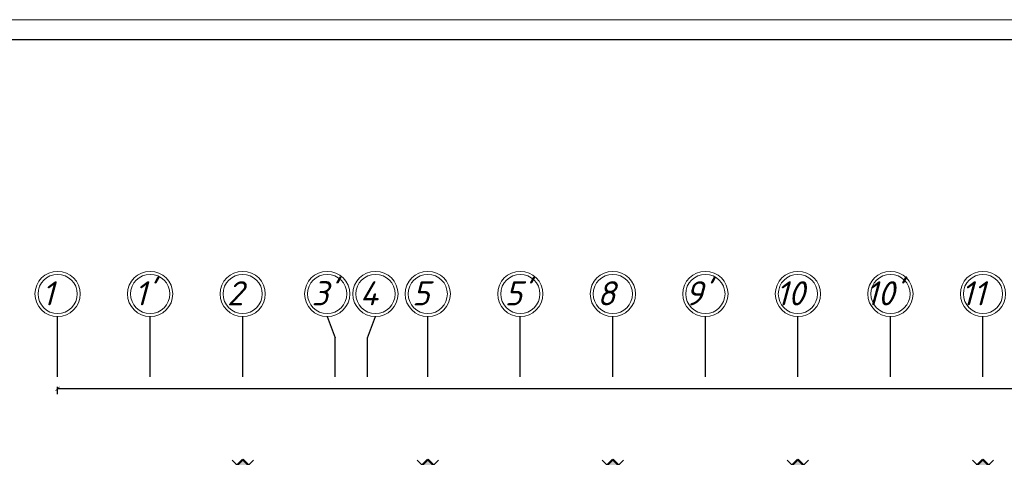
# Model space of a CAD drawing. Header units: millimetres. Extents: x 473009 to 2502882, y 456217 to 1153743.
# Tile 83 of 124: x 1815536 to 1840008, y 528306 to 539192. Entities that reach past the tile are written whole.
import ezdxf

# ---------------------------------------------------------------- set-up
doc = ezdxf.new("R2010")
doc.units = ezdxf.units.MM
doc.layers.add('kolonn', color=7, linetype='Continuous')
doc.layers.add('os', color=3, linetype='Continuous')
doc.layers.add('ЭМ', color=240, linetype='Continuous', lineweight=20)
doc.styles.get("Standard").update_dxf_attribs({"font": 'isocpeui.ttf'})
doc.dimstyles.new('ISO-25', dxfattribs={"dimtxt": 400, "dimasz": 100, "dimexe": 50, "dimexo": 50, "dimgap": 20, "dimtad": 1, "dimdec": 0, "dimtxsty": 'Standard', "dimblk": 'ARCHTICK', "dimcen": 20, "dimclrd": 1, "dimclre": 1, "dimadec": 0, "dimazin": 0, "dimtfac": 1, "dimtdec": 0, "dimtmove": 0, "dimatfit": 3, "dimldrblk": 'ARCHTICK', "dimfxl": 1, "dimarcsym": 0})

# ---------------------------------------------------------------- blocks, each defined once
blk = doc.blocks.new('ghsdd')
at = {"ltscale": 50}
h = blk.add_hatch(color=256, dxfattribs=at)
h.paths.add_polyline_path([(0, 200), (-200, 200), (-200, 0), (0, 0)])
h.paths.add_polyline_path([(200, 0), (200, 200), (0, 200), (0, 0)])
h.paths.add_polyline_path([(0, 0), (-200, 0), (-200, -200), (0, -200)])
h.paths.add_polyline_path([(0, 0), (0, -200), (200, -200), (200, 0)])
at = {"lineweight": 0}
for p, q in [((0, -374), (0, 374)), ((-374, 0), (374, 0))]:
    blk.add_line(p, q, dxfattribs=at)
at = {"lineweight": 50, "ltscale": 50}
blk.add_lwpolyline([(200, 200), (200, -200), (-200, -200), (-200, 200), (200, 200)], dxfattribs=at)
blk = doc.blocks.new('_ArchTick')
at = {"color": 0, "linetype": 'ByBlock', "const_width": 0.15}
blk.add_lwpolyline([(-0.5, -0.5), (0.5, 0.5)], dxfattribs=at)
blk = doc.blocks.new('*D61')
at = {"color": 1, "lineweight": -2, "transparency": 16777216}
for p, q in [((1816478, 529877), (1816478, 530062)), ((1903678, 530012), (1816478, 530012)), ((1903678, 529877), (1903678, 530062))]:
    blk.add_line(p, q, dxfattribs=at)
at = {"layer": 'Defpoints', "color": 0, "lineweight": 50, "transparency": 16777216}
for p in [(1816478, 530012), (1816478, 529827), (1903678, 529827)]:
    blk.add_point(p, dxfattribs=at)
at = {"color": 1, "lineweight": -2, "transparency": 16777216, "xscale": 100, "yscale": 100, "zscale": 100, "rotation": 180}
blk.add_blockref('_ArchTick', (1816478, 530012), dxfattribs=at)
at = {"color": 1, "lineweight": -2, "transparency": 16777216, "xscale": 100, "yscale": 100, "zscale": 100}
blk.add_blockref('_ArchTick', (1903678, 530012), dxfattribs=at)
at = {"color": 0, "transparency": 16777216, "insert": (1860078, 530234), "char_height": 400, "attachment_point": 5}
blk.add_mtext('87200', dxfattribs=at)
blk = doc.blocks.new('1231234431252433')
at = {"layer": 'ЭМ', "color": 0, "lineweight": 20, "ltscale": 0.5}
blk.add_lwpolyline([(287242, 187022), (413342, 187022), (413342, 269622), (287242, 269622)], close=True, dxfattribs=at)
at = {"layer": 'ЭМ', "color": 0, "lineweight": 30, "ltscale": 0.5}
blk.add_lwpolyline([(289242, 187522), (412842, 187522), (412842, 269122), (289242, 269122)], close=True, dxfattribs=at)

msp = doc.modelspace()

# ---------------------------------------------------------------- linework, layer by layer
at = {"layer": 'os', "color": 0}
for p, q in [((1816478.4, 530307.2), (1816478.4, 531807.2)), ((1818778.4, 530307.2), (1818778.4, 531807.2)), ((1821078.4, 530307.2), (1821078.4, 531807.2)), ((1825678.4, 530307.2), (1825678.4, 531807.2)), ((1827978.4, 530307.2), (1827978.4, 531807.2)), ((1830278.4, 530307.2), (1830278.4, 531807.2)), ((1832578.4, 530307.2), (1832578.4, 531807.2)), ((1834878.4, 530307.2), (1834878.4, 531807.2)), ((1837178.4, 530307.2), (1837178.4, 531807.2)), ((1839478.4, 530307.2), (1839478.4, 531807.2)), ((1823378.4, 530307.2), (1823378.4, 531277)), ((1824178.4, 530307.2), (1824178.4, 531277))]:
    msp.add_line(p, q, dxfattribs=at)
for points in [[(1823178.4, 531807.2), (1823378.4, 531277)], [(1824178.4, 531277), (1824378.4, 531807.2)]]:
    msp.add_lwpolyline(points, dxfattribs=at)
at = {"layer": 'os', "color": 0, "lineweight": 0}
for centre, radius in [((1816478.4, 532369.7), 562.5), ((1816478.4, 532369.7), 487.5), ((1818778.4, 532369.7), 562.5), ((1818778.4, 532369.7), 487.5), ((1821078.4, 532369.7), 562.5), ((1821078.4, 532369.7), 487.5), ((1823178.4, 532369.7), 562.5), ((1823178.4, 532369.7), 487.5), ((1824378.4, 532369.7), 562.5), ((1824378.4, 532369.7), 487.5), ((1825678.4, 532369.7), 562.5), ((1825678.4, 532369.7), 487.5), ((1827978.4, 532369.7), 562.5), ((1827978.4, 532369.7), 487.5), ((1830278.4, 532369.7), 562.5), ((1830278.4, 532369.7), 487.5), ((1832578.4, 532369.7), 562.5), ((1832578.4, 532369.7), 487.5), ((1834878.4, 532369.7), 562.5), ((1834878.4, 532369.7), 487.5), ((1837178.4, 532369.7), 562.5), ((1837178.4, 532369.7), 487.5), ((1839478.4, 532369.7), 562.5), ((1839478.4, 532369.7), 487.5)]:
    msp.add_circle(centre, radius, dxfattribs=at)

# ---------------------------------------------------------------- block references
at = {"lineweight": 50}
msp.add_blockref('1231234431252433', (1514743.2, 269569.8), dxfattribs=at)
at = {"layer": 'kolonn', "rotation": 45}
for p in [(1821078.4, 527968.1), (1825678.4, 527968.1), (1830278.4, 527968.1), (1834878.4, 527968.1), (1839478.4, 527968.1)]:
    msp.add_blockref('ghsdd', p, dxfattribs=at)

# ---------------------------------------------------------------- texts
at = {"ltscale": 50}
for s, p in [('1', (1816088.8, 532086)), ("1'", (1818388.8, 532086)), ('2', (1820688.8, 532086)), ("3'", (1822788.8, 532086)), ('4', (1823988.8, 532086)), ('5', (1825288.8, 532086)), ("5'", (1827588.8, 532086)), ('8', (1829888.8, 532086)), ("9'", (1832075.8, 532086)), ('10', (1834334.5, 532086)), ("10'", (1836562, 532086)), ('11', (1838934.5, 532086))]:
    msp.add_text(s, height=600, dxfattribs=at).set_placement(p)

# ---------------------------------------------------------------- dimensions: what is measured, and where the dimension line sits
dim = msp.add_linear_dim(base=(1816478.4, 530011.9), p1=(1903678.4, 529827.1), p2=(1816478.4, 529827.1), dimstyle='ISO-25')
dim.commit()
dim.dimension.update_dxf_attribs({"geometry": '*D61', "text_midpoint": (1860078.4, 530234.5)})

doc.saveas('drawing.dxf')
